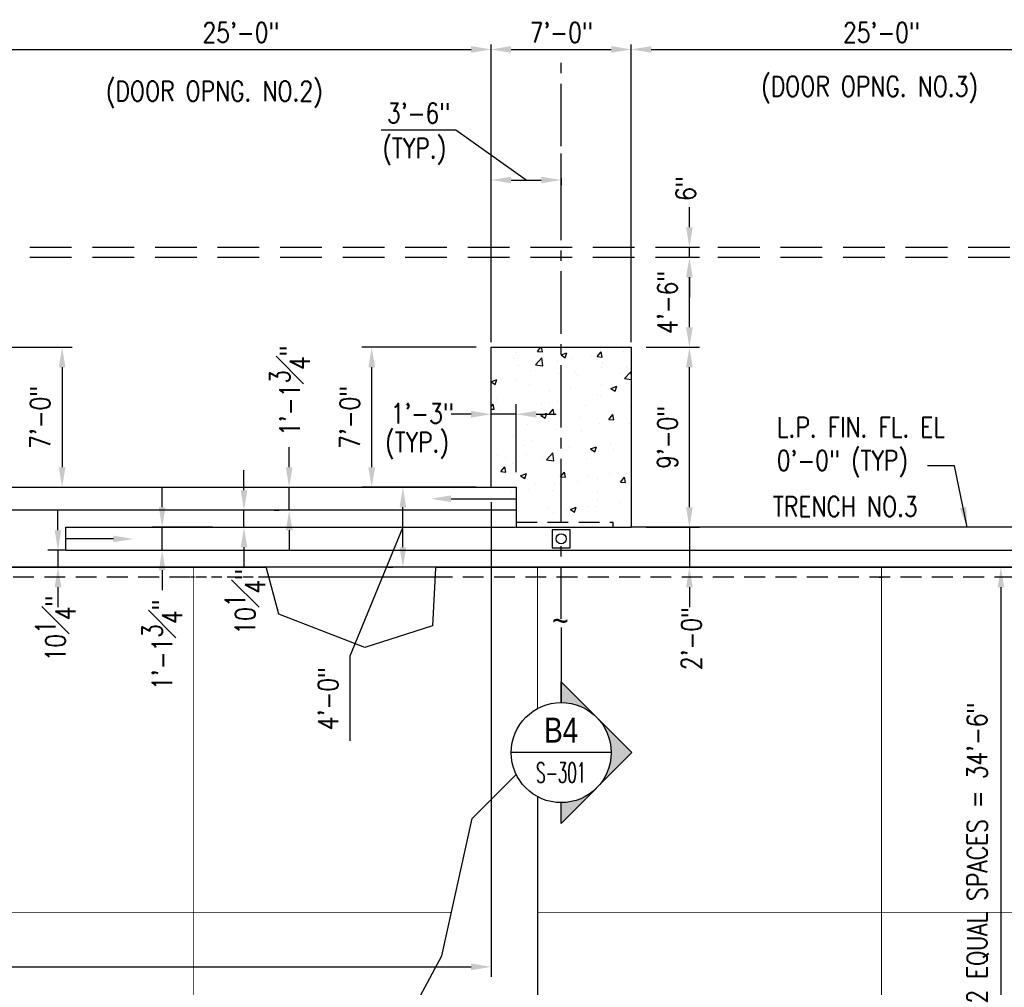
# Model space of a CAD drawing. Header units: inches. Extents: x -9715 to 32893, y -15613 to -1138.
# Tile 60 of 256: x 4413 to 5004, y -6526 to -5945. Entities that reach past the tile are written whole.
import ezdxf
from ezdxf.enums import TextEntityAlignment as Align

# ---------------------------------------------------------------- set-up
doc = ezdxf.new("R2010")
doc.units = ezdxf.units.IN
doc.header["$MEASUREMENT"] = 0
for name, pattern in [('CENTER2', [1.125, 0.75, -0.125, 0.125, -0.125]), ('DASHED', [0.75, 0.5, -0.25]), ('HIDDEN', [0.375, 0.25, -0.125]), ('PHANTOM', [2.5, 1.25, -0.25, 0.25, -0.25, 0.25, -0.25])]:
    doc.linetypes.add(name, pattern=pattern)
doc.layers.get('0').update_dxf_attribs({"color": 252})
doc.layers.get('DEFPOINTS').update_dxf_attribs({"color": 11})
for name, color, linetype in [('A-Anno-Symb', 2, 'Continuous'), ('S-ANNO-DIMS', 2, 'Continuous'), ('S-ANNO-SYMB', 2, 'Continuous'), ('S-ANNO-TEXT', 2, 'Continuous'), ('S-FNDN-FTNG', 138, 'Continuous'), ('S1', 2, 'Continuous'), ('S6', 1, 'Continuous')]:
    doc.layers.add(name, color=color, linetype=linetype)
doc.styles.add('125', font='romans.shx', dxfattribs={"width": 0.8, "height": 2})
doc.styles.add('DIM', font='ROMANS.shx', dxfattribs={"width": 0.8})
doc.styles.add('ROMANS', font='ROMANS.shx', dxfattribs={"width": 0.8})
doc.styles.get("Standard").update_dxf_attribs({"font": 'romans.shx', "width": 0.8})
doc.styles.add('SX-FRAC', font='SX-FRAC.shx', dxfattribs={"width": 0.9, "height": 14})
doc.styles.add('TITTEXTL', font='swiss.ttf', dxfattribs={"width": 0.8})
doc.dimstyles.new('DIM-96', dxfattribs={"dimscale": 0, "dimtxt": 12, "dimasz": 12, "dimexe": 6, "dimexo": 6, "dimgap": 6, "dimtad": 1, "dimdec": 1, "dimzin": 3, "dimdsep": 46, "dimlunit": 4, "dimtxsty": 'DIM', "dimcen": 0, "dimdle": 0.0625, "dimclrd": 256, "dimclre": 256, "dimclrt": 2, "dimazin": 0, "dimtfac": 1, "dimtdec": 1, "dimtmove": 1, "dimatfit": 0, "dimfxl": 0.0625, "dimfrac": 2, "dimtolj": 1, "dimtzin": 0, "dimarcsym": 0})
doc.dimstyles.get("Standard").update_dxf_attribs({"dimtxt": 0.18, "dimasz": 0.18, "dimexe": 0.18, "dimexo": 0.0625, "dimgap": 0.09, "dimtad": 0, "dimtih": 1, "dimtoh": 1, "dimdec": 4, "dimzin": 0, "dimdsep": 46, "dimtxsty": 'Standard', "dimcen": 0.09, "dimadec": 0, "dimazin": 0, "dimtfac": 1, "dimtdec": 4, "dimtofl": 0, "dimtmove": 0, "dimatfit": 3, "dimfxl": 1, "dimtolj": 1, "dimtzin": 0, "dimarcsym": 0})

# ---------------------------------------------------------------- blocks, each defined once
blk = doc.blocks.new('*X597')
at = {"color": 0}
for p, q in [((1148.9, 1231.58), (1151.32, 1234.45)), ((1149.37, 1236.47), (1151.24, 1237.19)), ((1149.37, 1236.47), (1151.85, 1234.79)), ((1151.89, 1231.32), (1151.32, 1234.45)), ((1151.85, 1234.79), (1152.66, 1237.19)), ((1167.3, 1235.44), (1167.3, 1235.44)), ((1186.33, 1235.52), (1186.33, 1235.52)), ((1523.98, 1234.11), (1523.98, 1234.11)), ((1536.46, 1234.68), (1538.57, 1237.19)), ((1536.46, 1234.68), (1539.45, 1234.41)), ((1539.45, 1234.41), (1538.94, 1237.19)), ((1550.66, 1232.57), (1554.16, 1233.92)), ((1553.15, 1230.89), (1554.16, 1233.92)), ((1572.32, 1231.54), (1574.73, 1234.41)), ((1575.31, 1231.27), (1574.73, 1234.41)), ((1588.09, 1234.44), (1588.09, 1234.44)), ((1141.33, 1231.69), (1141.33, 1231.69)), ((1148.9, 1231.58), (1151.89, 1231.32)), ((1154.88, 1231.38), (1154.88, 1231.38)), ((1167.4, 1233.02), (1167.4, 1233.02)), ((1168.33, 1227.65), (1172.22, 1231.71)), ((1172.78, 1226.96), (1172.22, 1231.71)), ((1184.77, 1228.44), (1187.18, 1231.31)), ((1184.77, 1228.44), (1187.76, 1228.18)), ((1187.76, 1228.18), (1187.18, 1231.31)), ((1521.91, 1230.15), (1521.91, 1230.15)), ((1535.23, 1226.7), (1539.13, 1230.76)), ((1539.68, 1226.01), (1539.13, 1230.76)), ((1548.6, 1229.02), (1548.6, 1229.02)), ((1550.66, 1232.57), (1553.15, 1230.9)), ((1556.64, 1230.3), (1556.64, 1230.3)), ((1569.15, 1231.95), (1569.15, 1231.95)), ((1572.32, 1231.54), (1575.31, 1231.28)), ((1575.29, 1227.89), (1575.29, 1227.89)), ((1168.33, 1227.65), (1172.77, 1226.96)), ((1192.36, 1222.31), (1192.36, 1222.31)), ((1525.06, 1226.14), (1525.06, 1226.14)), ((1532.45, 1223.43), (1532.45, 1223.43)), ((1535.23, 1226.7), (1539.68, 1226.01)), ((1559.15, 1222.3), (1559.15, 1222.3)), ((1575.02, 1224.73), (1575.02, 1224.73)), ((1588.59, 1218.42), (1592.49, 1222.48)), ((1589.82, 1225.01), (1589.82, 1225.01)), ((1592.69, 1220.73), (1592.49, 1222.48)), ((1138.29, 1220.52), (1138.29, 1220.52)), ((1164.98, 1219.39), (1164.98, 1219.39)), ((1166.69, 1218.79), (1166.69, 1218.79)), ((1179.21, 1216.34), (1182.71, 1217.68)), ((1179.21, 1216.34), (1181.7, 1214.66)), ((1181.7, 1214.66), (1182.71, 1217.68)), ((1181.74, 1218.25), (1181.74, 1218.25)), ((1191.67, 1218.27), (1191.67, 1218.27)), ((1204.76, 1219.95), (1204.76, 1219.95)), ((1508.69, 1216.46), (1512.15, 1217.79)), ((1508.69, 1216.42), (1511.14, 1214.77)), ((1511.14, 1214.77), (1512.15, 1217.79)), ((1523.38, 1217.46), (1523.38, 1217.46)), ((1549.35, 1221.21), (1549.35, 1221.21)), ((1560.66, 1220), (1560.66, 1220)), ((1585.84, 1221.18), (1585.84, 1221.18)), ((1588.59, 1218.42), (1592.69, 1217.79)), ((1140.72, 1215.05), (1140.72, 1215.05)), ((1141.72, 1211.66), (1141.72, 1211.66)), ((1152.58, 1213.24), (1152.58, 1213.24)), ((1154.24, 1213.3), (1154.24, 1213.3)), ((1173.18, 1215.8), (1173.18, 1215.8)), ((1531.5, 1215), (1531.5, 1215)), ((1543.48, 1210.58), (1543.48, 1210.58)), ((1556, 1212.23), (1556, 1212.23)), ((1574.94, 1214.72), (1574.94, 1214.72)), ((1580.51, 1212.44), (1584.01, 1213.79)), ((1580.51, 1212.44), (1582.99, 1210.76)), ((1582.99, 1210.76), (1584.01, 1213.79)), ((1191.75, 1205.67), (1191.75, 1205.67)), ((1193.72, 1207.27), (1193.72, 1207.27)), ((1511.9, 1206.42), (1511.9, 1206.42)), ((1511.96, 1204.73), (1511.96, 1204.73)), ((1548.74, 1204.57), (1548.74, 1204.57)), ((1572.64, 1209.02), (1572.64, 1209.02)), ((1574.41, 1208.09), (1574.41, 1208.09)), ((1137.2, 1200.21), (1140.7, 1201.56)), ((1137.2, 1200.21), (1139.69, 1198.53)), ((1139.69, 1198.53), (1140.7, 1201.55)), ((1140.11, 1198.4), (1140.11, 1198.4)), ((1164.56, 1202.26), (1164.56, 1202.26)), ((1166.08, 1202.15), (1166.08, 1202.15)), ((1191.6, 1200.23), (1191.6, 1200.23)), ((1204.12, 1201.88), (1204.12, 1201.88)), ((1508.69, 1201.58), (1509.95, 1203.08)), ((1508.69, 1200.1), (1510.52, 1199.94)), ((1510.52, 1199.94), (1509.95, 1203.07)), ((1514.33, 1199.01), (1514.33, 1199.01)), ((1522.77, 1200.82), (1522.77, 1200.82)), ((1538.66, 1203.61), (1538.66, 1203.61)), ((1543.4, 1197.07), (1545.81, 1199.94)), ((1543.49, 1204.02), (1543.49, 1204.02)), ((1546.39, 1196.8), (1545.81, 1199.94)), ((1565.35, 1202.48), (1565.35, 1202.48)), ((1592.04, 1201.35), (1592.04, 1201.35)), ((1128.55, 1194.97), (1128.55, 1194.97)), ((1135.4, 1197.26), (1135.4, 1197.26)), ((1141.09, 1193.58), (1141.09, 1193.58)), ((1155.24, 1193.84), (1155.24, 1193.84)), ((1155.84, 1193.97), (1158.25, 1196.84)), ((1155.84, 1193.97), (1158.83, 1193.71)), ((1158.83, 1193.71), (1158.25, 1196.84)), ((1160.02, 1196.08), (1160.02, 1196.08)), ((1181.93, 1192.72), (1181.93, 1192.72)), ((1191.71, 1190.83), (1194.12, 1193.7)), ((1194.7, 1190.57), (1194.12, 1193.7)), ((1538.49, 1196.32), (1542, 1197.66)), ((1538.49, 1196.32), (1540.98, 1194.64)), ((1540.98, 1194.64), (1542, 1197.66)), ((1542.85, 1192.51), (1542.85, 1192.51)), ((1543.4, 1197.07), (1546.39, 1196.8)), ((1561.78, 1195), (1561.78, 1195)), ((1579.26, 1193.93), (1581.67, 1196.8)), ((1579.26, 1193.93), (1582.25, 1193.67)), ((1582.25, 1193.67), (1581.67, 1196.8)), ((1128.57, 1191.94), (1128.57, 1191.94)), ((1139.09, 1188.26), (1139.09, 1188.26)), ((1165.79, 1187.13), (1165.79, 1187.13)), ((1191.14, 1189.03), (1191.14, 1189.03)), ((1191.71, 1190.83), (1194.69, 1190.57)), ((1208.63, 1191.59), (1208.63, 1191.59)), ((1530.33, 1190.86), (1530.33, 1190.86)), ((1548.13, 1187.92), (1548.13, 1187.92)), ((1562.58, 1186.52), (1562.58, 1186.52)), ((1573.8, 1191.44), (1573.8, 1191.44)), ((1591.74, 1191.53), (1591.74, 1191.53)), ((1124.69, 1182.17), (1125.49, 1183)), ((1126.04, 1178.25), (1125.49, 1183)), ((1139.5, 1181.76), (1139.5, 1181.76)), ((1165.47, 1185.5), (1165.47, 1185.5)), ((1167.05, 1180.08), (1170.55, 1181.42)), ((1169.53, 1178.4), (1170.55, 1181.42)), ((1183.66, 1184.77), (1183.66, 1184.77)), ((1190.97, 1182.16), (1190.97, 1182.16)), ((1192.48, 1186), (1192.48, 1186)), ((1522.16, 1184.17), (1522.16, 1184.17)), ((1533.42, 1181.52), (1533.42, 1181.52)), ((1124.69, 1178.46), (1126.04, 1178.25)), ((1146.87, 1176.36), (1146.87, 1176.36)), ((1154.5, 1179.76), (1154.5, 1179.76)), ((1167.05, 1180.08), (1169.53, 1178.4)), ((1174.96, 1170.67), (1178.85, 1174.73)), ((1178.45, 1180.51), (1178.45, 1180.51)), ((1179.4, 1169.98), (1178.85, 1174.72)), ((1528.92, 1178.06), (1528.92, 1178.06)), ((1548.63, 1175.28), (1548.63, 1175.28)), ((1555.61, 1176.93), (1555.61, 1176.93)), ((1568.34, 1176.18), (1571.84, 1177.53)), ((1568.34, 1176.18), (1570.83, 1174.51)), ((1570.83, 1174.51), (1571.84, 1177.53)), ((1573.19, 1174.8), (1573.19, 1174.8)), ((1580.21, 1179.44), (1580.21, 1179.44)), ((1582.3, 1175.8), (1582.3, 1175.8)), ((1164.86, 1168.86), (1164.86, 1168.86)), ((1174.96, 1170.67), (1179.4, 1169.98)), ((1190.54, 1172.38), (1190.54, 1172.38)), ((1512.77, 1172.47), (1512.77, 1172.47)), ((1517.18, 1171.14), (1517.18, 1171.14)), ((1529.69, 1172.79), (1529.69, 1172.79)), ((1539.46, 1171.34), (1539.46, 1171.34)), ((1541.86, 1169.72), (1545.76, 1173.78)), ((1541.86, 1169.72), (1546.31, 1169.03)), ((1546.31, 1169.03), (1545.76, 1173.77)), ((1547.52, 1171.28), (1547.52, 1171.28)), ((1566.15, 1170.21), (1566.15, 1170.21)), ((1138.89, 1165.11), (1138.89, 1165.11)), ((1145.3, 1168.43), (1145.3, 1168.43)), ((1171.99, 1167.3), (1171.99, 1167.3)), ((1196.75, 1164.93), (1196.75, 1164.93)), ((1198.68, 1166.17), (1198.68, 1166.17)), ((1514.47, 1162.59), (1516.88, 1165.47)), ((1517.46, 1162.33), (1516.88, 1165.46)), ((1521.55, 1167.53), (1521.55, 1167.53)), ((1162.78, 1156.36), (1165.19, 1159.23)), ((1165.77, 1156.1), (1165.19, 1159.23)), ((1165.3, 1160.79), (1165.3, 1160.79)), ((1177.81, 1162.44), (1177.81, 1162.44)), ((1196.89, 1159.95), (1200.39, 1161.29)), ((1196.89, 1159.95), (1199.38, 1158.27)), ((1199.38, 1158.27), (1200.39, 1161.29)), ((1514.47, 1162.59), (1517.46, 1162.33)), ((1526.33, 1160.06), (1529.83, 1161.4)), ((1526.33, 1160.06), (1528.82, 1158.38)), ((1528.82, 1158.38), (1529.83, 1161.4)), ((1550.34, 1159.46), (1552.75, 1162.33)), ((1550.34, 1159.46), (1553.32, 1159.19)), ((1553.33, 1159.19), (1552.75, 1162.33)), ((1567.05, 1159.72), (1567.05, 1159.72)), ((1572.59, 1158.15), (1572.59, 1158.15)), ((1579.57, 1161.37), (1579.57, 1161.37)), ((1586.2, 1156.32), (1588.61, 1159.19)), ((1589.19, 1156.06), (1588.61, 1159.19)), ((1589.68, 1161.69), (1589.68, 1161.69)), ((1162.78, 1156.36), (1165.77, 1156.1)), ((1181.59, 1154.93), (1181.59, 1154.93)), ((1189.93, 1155.74), (1189.93, 1155.74)), ((1198.64, 1153.22), (1201.05, 1156.1)), ((1198.64, 1153.22), (1199.05, 1153.19)), ((1201.59, 1153.19), (1201.05, 1156.09)), ((1531.36, 1151.68), (1531.36, 1151.68)), ((1535.48, 1155.56), (1535.48, 1155.56)), ((1545.66, 1151.51), (1545.66, 1151.51)), ((1546.91, 1154.63), (1546.91, 1154.63)), ((1560.52, 1156.69), (1560.52, 1156.69)), ((1586.2, 1156.32), (1589.19, 1156.06)), ((1520.94, 1150.88), (1520.94, 1150.88)), ((1572.35, 1150.38), (1572.35, 1150.38)), ((1572.5, 1145.71), (1572.5, 1145.71)), ((1543.34, 1140.7), (1543.34, 1140.7)), ((1553.9, 1140), (1553.9, 1140)), ((1556.17, 1139.93), (1559.67, 1141.27)), ((1556.17, 1139.93), (1558.66, 1138.25)), ((1558.66, 1138.25), (1559.68, 1141.27)), ((1566.42, 1141.65), (1566.42, 1141.65)), ((1571.98, 1141.51), (1571.98, 1141.51)), ((1585.35, 1144.14), (1585.35, 1144.14)), ((1522.32, 1135.84), (1522.32, 1135.84)), ((1546.31, 1137.99), (1546.31, 1137.99))]:
    blk.add_line(p, q, dxfattribs=at)
blk = doc.blocks.new('*D615')
at = {"layer": 'DEFPOINTS', "color": 0}
for p in [(4968.24, -6273.92), (5001.52, -6687.92), (5001.52, -6687.92)]:
    blk.add_point(p, dxfattribs=at)
at = {"layer": 'S-ANNO-DIMS', "color": 2}
for p, q in [((4977.24, -6273.92), (5007.52, -6273.92)), ((5001.52, -6285.92), (5001.52, -6675.92)), ((4992.52, -6687.92), (4995.52, -6687.92))]:
    blk.add_line(p, q, dxfattribs=at)
for points in [[(4999.52, -6285.92), (5003.52, -6285.92), (5001.52, -6273.92)], [(4999.52, -6675.92), (5003.52, -6675.92), (5001.52, -6687.92)]]:
    blk.add_solid(points, dxfattribs=at)
at = {"layer": 'S-ANNO-DIMS', "color": 2, "insert": (4987.8, -6445.32), "char_height": 12, "attachment_point": 5, "rotation": 90, "style": 'DIM'}
blk.add_mtext('\\A1;2 EQUAL SPACES = 34\'-6"', dxfattribs=at)
blk = doc.blocks.new('NAVFAC_Anno_Arrow_A1')
at = {"linetype": 'ByBlock', "lineweight": -2}
h = blk.add_hatch(color=0, dxfattribs=at)
h.paths.add_polyline_path([(-1.768, 1.768), (-3.536, 0), (-2.5, 0, -0.198912)])
h.paths.add_polyline_path([(0, 3.536), (-1.768, 1.768, -0.414214), (1.768, 1.768)])
h.paths.add_polyline_path([(2.373, 1.162), (2.245, 1.1, -0.114349), (2.5, 0), (3.536, 0)])
h.paths.add_polyline_path([(1.768, 1.768, -0.082683), (2.245, 1.1), (2.373, 1.162)])
at = {"color": 0, "linetype": 'ByBlock', "lineweight": -2}
blk.add_lwpolyline([(-2.5, 0), (-3.536, 0), (0, 3.536), (3.536, 0), (2.5, 0)], dxfattribs=at)
blk = doc.blocks.new('Anno_Section_A2')
at = {"color": 0, "linetype": 'ByBlock', "lineweight": -2}
blk.add_line((2.5, 0), (-2.5, 0), dxfattribs=at)
blk.add_circle((0, 0), 2.5, dxfattribs=at)
at = {"color": 0, "linetype": 'ByBlock', "lineweight": -2, "style": 'ROMANS', "width": 0.8}
blk.add_attdef('NUMBER', text='', height=1, dxfattribs=at).set_placement((0, 0.5), align=Align.CENTER)
blk.add_attdef('SHEET', text='', height=0.75, dxfattribs=at).set_placement((0, -0.5), align=Align.TOP_CENTER)
blk = doc.blocks.new('*D626')
at = {"layer": 'DEFPOINTS', "color": 0}
for p in [(5079.93, -5963.3), (5079.93, -6004.27), (4779.93, -6141.92)]:
    blk.add_point(p, dxfattribs=at)
at = {"layer": 'S-ANNO-DIMS', "color": 2}
for p, q in [((4779.93, -6138.92), (4779.93, -5960.3)), ((5079.93, -6001.27), (5079.93, -5960.3)), ((4791.93, -5963.3), (5067.93, -5963.3))]:
    blk.add_line(p, q, dxfattribs=at)
for points in [[(4791.93, -5961.3), (4791.93, -5965.3), (4779.93, -5963.3)], [(5067.93, -5961.3), (5067.93, -5965.3), (5079.93, -5963.3)]]:
    blk.add_solid(points, dxfattribs=at)
at = {"layer": 'S-ANNO-DIMS', "color": 2, "insert": (4929.93, -5953.16), "char_height": 12, "attachment_point": 5, "style": 'DIM'}
blk.add_mtext('\\A1;25\'-0"', dxfattribs=at)
blk = doc.blocks.new('*D627')
at = {"layer": 'DEFPOINTS', "color": 0}
for p in [(4695.93, -5963.3), (4695.93, -6097.7), (4395.93, -6141.92)]:
    blk.add_point(p, dxfattribs=at)
at = {"layer": 'S-ANNO-DIMS', "color": 2}
for p, q in [((4395.93, -6138.92), (4395.93, -5960.3)), ((4695.93, -6094.7), (4695.93, -5960.3)), ((4407.93, -5963.3), (4683.93, -5963.3))]:
    blk.add_line(p, q, dxfattribs=at)
for points in [[(4407.93, -5961.3), (4407.93, -5965.3), (4395.93, -5963.3)], [(4683.93, -5961.3), (4683.93, -5965.3), (4695.93, -5963.3)]]:
    blk.add_solid(points, dxfattribs=at)
at = {"layer": 'S-ANNO-DIMS', "color": 2, "insert": (4545.93, -5953.16), "char_height": 12, "attachment_point": 5, "style": 'DIM'}
blk.add_mtext('\\A1;25\'-0"', dxfattribs=at)
blk = doc.blocks.new('*D631')
at = {"layer": 'DEFPOINTS', "color": 0}
for p in [(4779.93, -5963.3), (4695.93, -5990.72), (4779.93, -6141.92)]:
    blk.add_point(p, dxfattribs=at)
at = {"layer": 'S-ANNO-DIMS', "color": 2}
for p, q in [((4695.93, -5987.72), (4695.93, -5960.3)), ((4779.93, -6138.92), (4779.93, -5960.3)), ((4707.93, -5963.3), (4767.93, -5963.3))]:
    blk.add_line(p, q, dxfattribs=at)
for points in [[(4707.93, -5961.3), (4707.93, -5965.3), (4695.93, -5963.3)], [(4767.93, -5961.3), (4767.93, -5965.3), (4779.93, -5963.3)]]:
    blk.add_solid(points, dxfattribs=at)
at = {"layer": 'S-ANNO-DIMS', "color": 2, "insert": (4737.93, -5953.16), "char_height": 12, "attachment_point": 5, "style": 'DIM'}
blk.add_mtext('\\A1;7\'-0"', dxfattribs=at)
blk = doc.blocks.new('*D633')
at = {"layer": 'DEFPOINTS', "color": 0}
for p in [(4737.93, -6037.64), (4737.93, -6041.62), (4695.93, -6141.92)]:
    blk.add_point(p, dxfattribs=at)
at = {"layer": 'S-ANNO-DIMS', "color": 2}
for p, q in [((4674.84, -6011.63), (4629.98, -6011.63)), ((4716.93, -6041.62), (4674.84, -6011.63)), ((4695.93, -6138.92), (4695.93, -6038.62)), ((4707.93, -6041.62), (4725.93, -6041.62)), ((4737.93, -6040.64), (4737.93, -6044.62))]:
    blk.add_line(p, q, dxfattribs=at)
for points in [[(4707.93, -6039.62), (4707.93, -6043.62), (4695.93, -6041.62)], [(4725.93, -6039.62), (4725.93, -6043.62), (4737.93, -6041.62)]]:
    blk.add_solid(points, dxfattribs=at)
at = {"layer": 'S-ANNO-DIMS', "color": 2, "insert": (4652.41, -6001.48), "char_height": 12, "attachment_point": 5, "style": 'DIM'}
blk.add_mtext('\\A1;3\'-6"', dxfattribs=at)
blk = doc.blocks.new('*D662')
at = {"layer": 'DEFPOINTS', "color": 0}
for p in [(4695.93, -6225.92), (4056.93, -6239.67), (4695.93, -6513.59)]:
    blk.add_point(p, dxfattribs=at)
at = {"layer": 'S-ANNO-DIMS', "color": 2}
for p, q in [((4695.93, -6234.92), (4695.93, -6519.59)), ((4056.93, -6248.67), (4056.93, -6519.59)), ((4068.93, -6513.59), (4683.93, -6513.59))]:
    blk.add_line(p, q, dxfattribs=at)
for points in [[(4068.93, -6511.59), (4068.93, -6515.59), (4056.93, -6513.59)], [(4683.93, -6511.59), (4683.93, -6515.59), (4695.93, -6513.59)]]:
    blk.add_solid(points, dxfattribs=at)
at = {"layer": 'S-ANNO-DIMS', "color": 2, "insert": (4376.43, -6500.44), "char_height": 12, "attachment_point": 5, "style": 'DIM'}
blk.add_mtext('\\A1;53\'-3"', dxfattribs=at)
blk = doc.blocks.new('*D663')
at = {"layer": 'DEFPOINTS', "color": 0}
for p in [(4643.02, -6225.92), (4643.02, -6225.92), (4643.02, -6273.92)]:
    blk.add_point(p, dxfattribs=at)
at = {"layer": 'S-ANNO-DIMS', "color": 2}
for p, q in [((4634.02, -6225.92), (4637.02, -6225.92)), ((4643.02, -6261.92), (4643.02, -6237.92)), ((4643.02, -6249.92), (4611.3, -6327.2)), ((4634.02, -6273.92), (4637.02, -6273.92)), ((4611.3, -6327.2), (4611.3, -6378.06))]:
    blk.add_line(p, q, dxfattribs=at)
for points in [[(4641.02, -6237.92), (4645.02, -6237.92), (4643.02, -6225.92)], [(4641.02, -6261.92), (4645.02, -6261.92), (4643.02, -6273.92)]]:
    blk.add_solid(points, dxfattribs=at)
at = {"layer": 'S-ANNO-DIMS', "color": 2, "insert": (4598.15, -6352.63), "char_height": 12, "attachment_point": 5, "rotation": 90, "style": 'DIM'}
blk.add_mtext('\\A1;4\'-0"', dxfattribs=at)
blk = doc.blocks.new('*D664')
at = {"layer": 'DEFPOINTS', "color": 0}
for p in [(4574.84, -6225.92), (4574.84, -6225.92), (4574.84, -6239.67)]:
    blk.add_point(p, dxfattribs=at)
at = {"layer": 'S-ANNO-DIMS', "color": 2}
for p, q in [((4574.84, -6213.92), (4574.84, -6201.92)), ((4565.84, -6225.92), (4568.84, -6225.92)), ((4574.84, -6239.67), (4574.84, -6225.92)), ((4565.84, -6239.67), (4568.84, -6239.67)), ((4574.84, -6251.67), (4574.84, -6263.67))]:
    blk.add_line(p, q, dxfattribs=at)
for points in [[(4572.84, -6213.92), (4576.84, -6213.92), (4574.84, -6225.92)], [(4572.84, -6251.67), (4576.84, -6251.67), (4574.84, -6239.67)]]:
    blk.add_solid(points, dxfattribs=at)
at = {"layer": 'S-ANNO-DIMS', "color": 2, "insert": (4575.18, -6167.91), "char_height": 12, "attachment_point": 5, "rotation": 90, "style": 'DIM'}
blk.add_mtext('\\A1;1\'-1{\\H1.000000x;\\S3#4;}"', dxfattribs=at)
blk = doc.blocks.new('*D636')
at = {"layer": 'DEFPOINTS', "color": 0}
for p in [(4547.75, -6239.67), (4560.42, -6239.67), (4547.75, -6249.92)]:
    blk.add_point(p, dxfattribs=at)
at = {"layer": 'S-ANNO-DIMS', "color": 2}
for p, q in [((4547.75, -6227.67), (4547.75, -6215.67)), ((4551.42, -6239.67), (4541.75, -6239.67)), ((4547.75, -6249.92), (4547.75, -6239.67)), ((4538.75, -6249.92), (4541.75, -6249.92)), ((4547.75, -6261.92), (4547.75, -6273.92))]:
    blk.add_line(p, q, dxfattribs=at)
for points in [[(4545.75, -6227.67), (4549.75, -6227.67), (4547.75, -6239.67)], [(4545.75, -6261.92), (4549.75, -6261.92), (4547.75, -6249.92)]]:
    blk.add_solid(points, dxfattribs=at)
at = {"layer": 'S-ANNO-DIMS', "color": 2, "insert": (4548.55, -6294.59), "char_height": 12, "attachment_point": 5, "rotation": 90, "style": 'DIM'}
blk.add_mtext('\\A1;10{\\H1.000000x;\\S1#4;}"', dxfattribs=at)
blk = doc.blocks.new('*D637')
at = {"layer": 'DEFPOINTS', "color": 0}
for p in [(4498.7, -6249.92), (4537.87, -6249.92), (4498.7, -6263.67)]:
    blk.add_point(p, dxfattribs=at)
at = {"layer": 'S-ANNO-DIMS', "color": 2}
for p, q in [((4498.7, -6237.92), (4498.7, -6225.92)), ((4528.87, -6249.92), (4492.7, -6249.92)), ((4498.7, -6263.67), (4498.7, -6249.92)), ((4489.7, -6263.67), (4492.7, -6263.67)), ((4498.7, -6275.67), (4498.7, -6287.67))]:
    blk.add_line(p, q, dxfattribs=at)
for points in [[(4496.7, -6237.92), (4500.7, -6237.92), (4498.7, -6249.92)], [(4496.7, -6275.67), (4500.7, -6275.67), (4498.7, -6263.67)]]:
    blk.add_solid(points, dxfattribs=at)
at = {"layer": 'S-ANNO-DIMS', "color": 2, "insert": (4498.7, -6320.3), "char_height": 12, "attachment_point": 5, "rotation": 90, "style": 'DIM'}
blk.add_mtext('\\A1;1\'-1{\\H1.000000x;\\S3#4;}"', dxfattribs=at)
blk = doc.blocks.new('*D665')
at = {"layer": 'DEFPOINTS', "color": 0}
for p in [(4449.49, -6263.67), (4436.24, -6273.92), (4449.49, -6273.92)]:
    blk.add_point(p, dxfattribs=at)
at = {"layer": 'S-ANNO-DIMS', "color": 2}
for p, q in [((4436.24, -6251.67), (4436.24, -6239.67)), ((4440.49, -6263.67), (4430.24, -6263.67)), ((4436.24, -6263.67), (4436.24, -6273.92)), ((4440.49, -6273.92), (4430.24, -6273.92)), ((4436.24, -6285.92), (4436.24, -6297.92))]:
    blk.add_line(p, q, dxfattribs=at)
for points in [[(4434.24, -6251.67), (4438.24, -6251.67), (4436.24, -6263.67)], [(4434.24, -6285.92), (4438.24, -6285.92), (4436.24, -6273.92)]]:
    blk.add_solid(points, dxfattribs=at)
at = {"layer": 'S-ANNO-DIMS', "color": 2, "insert": (4434.76, -6310.61), "char_height": 12, "attachment_point": 5, "rotation": 90, "style": 'DIM'}
blk.add_mtext('\\A1;10{\\H1.000000x;\\S1#4;}"', dxfattribs=at)
blk = doc.blocks.new('*D666')
at = {"layer": 'DEFPOINTS', "color": 0}
for p in [(4624.33, -6141.92), (4695.93, -6141.92), (4695.93, -6225.92)]:
    blk.add_point(p, dxfattribs=at)
at = {"layer": 'S-ANNO-DIMS', "color": 2}
for p, q in [((4686.93, -6141.92), (4618.33, -6141.92)), ((4624.33, -6213.92), (4624.33, -6153.92)), ((4686.93, -6225.92), (4618.33, -6225.92))]:
    blk.add_line(p, q, dxfattribs=at)
for points in [[(4622.33, -6153.92), (4626.33, -6153.92), (4624.33, -6141.92)], [(4622.33, -6213.92), (4626.33, -6213.92), (4624.33, -6225.92)]]:
    blk.add_solid(points, dxfattribs=at)
at = {"layer": 'S-ANNO-DIMS', "color": 2, "insert": (4611.19, -6183.92), "char_height": 12, "attachment_point": 5, "rotation": 90, "style": 'DIM'}
blk.add_mtext('\\A1;7\'-0"', dxfattribs=at)
blk = doc.blocks.new('*D667')
at = {"layer": 'DEFPOINTS', "color": 0}
for p in [(4695.93, -6182.13), (4695.93, -6225.92), (4710.93, -6225.92)]:
    blk.add_point(p, dxfattribs=at)
at = {"layer": 'S-ANNO-DIMS', "color": 2}
for p, q in [((4695.93, -6216.92), (4695.93, -6176.13)), ((4710.93, -6216.92), (4710.93, -6176.13)), ((4683.93, -6182.13), (4671.93, -6182.13)), ((4710.93, -6182.13), (4695.93, -6182.13)), ((4722.93, -6182.13), (4734.93, -6182.13))]:
    blk.add_line(p, q, dxfattribs=at)
for points in [[(4683.93, -6180.13), (4683.93, -6184.13), (4695.93, -6182.13)], [(4722.93, -6180.13), (4722.93, -6184.13), (4710.93, -6182.13)]]:
    blk.add_solid(points, dxfattribs=at)
at = {"layer": 'S-ANNO-DIMS', "color": 2, "insert": (4654.58, -6181.71), "char_height": 12, "attachment_point": 5, "style": 'DIM'}
blk.add_mtext('\\A1;1\'-3"', dxfattribs=at)
blk = doc.blocks.new('*D638')
at = {"layer": 'DEFPOINTS', "color": 0}
for p in [(4779.93, -6249.92), (4814.78, -6273.92), (4814.78, -6273.92)]:
    blk.add_point(p, dxfattribs=at)
at = {"layer": 'S-ANNO-DIMS', "color": 2}
for p, q in [((4814.78, -6237.92), (4814.78, -6225.92)), ((4788.93, -6249.92), (4820.78, -6249.92)), ((4814.78, -6249.92), (4814.78, -6273.92)), ((4805.78, -6273.92), (4808.78, -6273.92)), ((4814.78, -6285.92), (4814.78, -6297.92))]:
    blk.add_line(p, q, dxfattribs=at)
for points in [[(4812.78, -6237.92), (4816.78, -6237.92), (4814.78, -6249.92)], [(4812.78, -6285.92), (4816.78, -6285.92), (4814.78, -6273.92)]]:
    blk.add_solid(points, dxfattribs=at)
at = {"layer": 'S-ANNO-DIMS', "color": 2, "insert": (4815.95, -6316.65), "char_height": 12, "attachment_point": 5, "rotation": 90, "style": 'DIM'}
blk.add_mtext('\\A1;2\'-0"', dxfattribs=at)
blk = doc.blocks.new('*D668')
at = {"layer": 'DEFPOINTS', "color": 0}
for p in [(4779.93, -6141.92), (4814.78, -6141.92), (4779.93, -6249.92)]:
    blk.add_point(p, dxfattribs=at)
at = {"layer": 'S-ANNO-DIMS', "color": 2}
for p, q in [((4788.93, -6141.92), (4820.78, -6141.92)), ((4814.78, -6237.92), (4814.78, -6153.92)), ((4788.93, -6249.92), (4820.78, -6249.92))]:
    blk.add_line(p, q, dxfattribs=at)
for points in [[(4812.78, -6153.92), (4816.78, -6153.92), (4814.78, -6141.92)], [(4812.78, -6237.92), (4816.78, -6237.92), (4814.78, -6249.92)]]:
    blk.add_solid(points, dxfattribs=at)
at = {"layer": 'S-ANNO-DIMS', "color": 2, "insert": (4801.64, -6195.92), "char_height": 12, "attachment_point": 5, "rotation": 90, "style": 'DIM'}
blk.add_mtext('\\A1;9\'-0"', dxfattribs=at)
blk = doc.blocks.new('*D639')
at = {"layer": 'DEFPOINTS', "color": 0}
for p in [(4814.78, -6087.92), (4816.44, -6087.92), (4779.99, -6141.92)]:
    blk.add_point(p, dxfattribs=at)
at = {"layer": 'S-ANNO-DIMS', "color": 2}
for p, q in [((4807.44, -6087.92), (4808.78, -6087.92)), ((4814.78, -6129.92), (4814.78, -6099.92)), ((4788.99, -6141.92), (4820.78, -6141.92))]:
    blk.add_line(p, q, dxfattribs=at)
for points in [[(4812.78, -6099.92), (4816.78, -6099.92), (4814.78, -6087.92)], [(4812.78, -6129.92), (4816.78, -6129.92), (4814.78, -6141.92)]]:
    blk.add_solid(points, dxfattribs=at)
at = {"layer": 'S-ANNO-DIMS', "color": 2, "insert": (4801.64, -6114.92), "char_height": 12, "attachment_point": 5, "rotation": 90, "style": 'DIM'}
blk.add_mtext('\\A1;4\'-6"', dxfattribs=at)
blk = doc.blocks.new('*D669')
at = {"layer": 'DEFPOINTS', "color": 0}
for p in [(4807.44, -6081.92), (4814.78, -6081.92), (4798.44, -6087.92)]:
    blk.add_point(p, dxfattribs=at)
at = {"layer": 'S-ANNO-DIMS', "color": 2}
for p, q in [((4814.78, -6069.92), (4814.78, -6057.92)), ((4814.78, -6087.92), (4814.78, -6081.92)), ((4816.44, -6081.92), (4820.78, -6081.92)), ((4807.44, -6087.92), (4820.78, -6087.92)), ((4814.78, -6099.92), (4814.78, -6111.92))]:
    blk.add_line(p, q, dxfattribs=at)
for points in [[(4812.78, -6069.92), (4816.78, -6069.92), (4814.78, -6081.92)], [(4812.78, -6099.92), (4816.78, -6099.92), (4814.78, -6087.92)]]:
    blk.add_solid(points, dxfattribs=at)
at = {"layer": 'S-ANNO-DIMS', "color": 2, "insert": (4812.64, -6046.74), "char_height": 12, "attachment_point": 5, "rotation": 90, "style": 'DIM'}
blk.add_mtext('\\A1;6"', dxfattribs=at)
blk = doc.blocks.new('*D673')
at = {"layer": 'DEFPOINTS', "color": 0}
for p in [(4395.93, -6141.92), (4395.93, -6225.92), (4438.72, -6225.92)]:
    blk.add_point(p, dxfattribs=at)
at = {"layer": 'S-ANNO-DIMS', "color": 2}
for p, q in [((4404.93, -6141.92), (4444.72, -6141.92)), ((4438.72, -6153.92), (4438.72, -6213.92)), ((4404.93, -6225.92), (4444.72, -6225.92))]:
    blk.add_line(p, q, dxfattribs=at)
for points in [[(4436.72, -6153.92), (4440.72, -6153.92), (4438.72, -6141.92)], [(4436.72, -6213.92), (4440.72, -6213.92), (4438.72, -6225.92)]]:
    blk.add_solid(points, dxfattribs=at)
at = {"layer": 'S-ANNO-DIMS', "color": 2, "insert": (4425.58, -6183.92), "char_height": 12, "attachment_point": 5, "rotation": 90, "style": 'DIM'}
blk.add_mtext('\\A1;7\'-0"', dxfattribs=at)

msp = doc.modelspace()

# ---------------------------------------------------------------- linework, layer by layer
at = {"color": 3}
msp.add_line((4723.7619, -6411.51993), (4723.7619, -6480.91577), dxfattribs=at)
for points in [[(4581.65656, -6687.41577), (4593.13272, -6650.25384), (4601.41681, -6636.70698), (4620.99732, -6611.11849), (4639.41459, -6557.0762), (4666.38002, -6507.03044), (4684.58462, -6424.53249), (4710.92601, -6398.14696)], [(4723.7619, -6480.91577), (4723.7619, -6687.41577)]]:
    msp.add_lwpolyline(points, dxfattribs=at)
at = {"layer": 'A-Anno-Symb'}
msp.add_lwpolyline([(4737.92856, -6310.04978), (4737.92856, -6355.07554)], dxfattribs=at)
at = {"layer": 'S-ANNO-DIMS', "color": 1, "linetype": 'CENTER2', "ltscale": 50}
msp.add_line((4737.92856, -6246.36111), (4737.92856, -5968.91409), dxfattribs=at)
at = {"layer": 'S-ANNO-DIMS'}
msp.add_line((4737.92856, -6059.84602), (4737.92856, -6025.62338), dxfattribs=at)
at = {"layer": 'S-ANNO-DIMS', "color": 1}
msp.add_line((4695.92856, -6242.11507), (4695.92856, -6363.79357), dxfattribs=at)
at = {"layer": 'S-FNDN-FTNG'}
msp.add_line((4695.92856, -6198.29598), (4695.92856, -6198.29598), dxfattribs=at)
at = {"layer": 'S1', "color": 2, "linetype": 'DASHED', "ltscale": 50}
for p, q in [((4081.92856, -6081.91577), (5777.92856, -6081.91577)), ((4081.92856, -6087.91577), (5777.92856, -6087.91577))]:
    msp.add_line(p, q, dxfattribs=at)
at = {"layer": 'S1', "color": 3}
for p, q in [((4710.92856, -6239.66577), (4056.92856, -6239.66577)), ((4440.89912, -6263.66577), (4440.89912, -6249.91577))]:
    msp.add_line(p, q, dxfattribs=at)
at = {"layer": 'S1', "color": 5, "linetype": 'PHANTOM', "ltscale": 25}
msp.add_line((4737.92856, -6304.91577), (4737.92856, -6258.91577), dxfattribs=at)
at = {"layer": 'S1', "color": 4}
for p, q in [((5547.92856, -6273.91577), (4311.92856, -6273.91577)), ((4518.0492, -6279.91577), (4516.08666, -6279.91577)), ((4724.26515, -6279.91577), (4722.25865, -6279.91577)), ((4928.44285, -6279.91577), (4930.41429, -6279.91577))]:
    msp.add_line(p, q, dxfattribs=at)
at = {"layer": 'S1', "color": 3, "linetype": 'HIDDEN', "ltscale": 50}
for p, q in [((4515.59523, -6279.91577), (4362.38302, -6279.91577)), ((5553.92856, -6279.91577), (4662.26097, -6279.91577))]:
    msp.add_line(p, q, dxfattribs=at)
at = {"layer": 'S1', "color": 3, "linetype": 'HIDDEN', "ltscale": 25}
msp.add_line((4562.68502, -6279.91577), (4518.59523, -6279.91577), dxfattribs=at)
at = {"layer": 'S1', "color": 4, "linetype": 'Continuous'}
msp.add_line((4662.26097, -6279.91577), (4562.68502, -6279.91577), dxfattribs=at)
at = {"layer": 'S1', "color": 4}
for points in [[(4695.92856, -6141.91577), (4779.92856, -6141.91577)], [(4695.92856, -6225.91577), (4695.92856, -6141.91577)], [(4779.92856, -6141.91577), (4779.92856, -6249.91577)], [(4695.92856, -6225.91577), (4710.92856, -6225.91577), (4710.92856, -6249.91577)], [(4710.92856, -6249.91577), (4779.92856, -6249.91577)]]:
    msp.add_lwpolyline(points, dxfattribs=at)
at = {"layer": 'S1', "color": 3}
for points in [[(4395.92856, -6225.91577), (4695.92856, -6225.91577)], [(4671.92856, -6232.79077), (4710.92856, -6232.79077)], [(4440.89912, -6249.91577), (4710.49106, -6249.91577)], [(5079.49106, -6249.91577), (4779.49106, -6249.91577)], [(4469.49106, -6256.91577), (4440.89912, -6256.91577)], [(4440.89912, -6263.66577), (5094.89912, -6263.66577)], [(4662.55721, -6274.41577), (4660.68832, -6309.11403), (4620.26012, -6321.93427), (4568.64225, -6301.96415), (4561.19898, -6274.41577)]]:
    msp.add_lwpolyline(points, dxfattribs=at)
at = {"layer": 'S1', "color": 3, "const_width": 0.5}
for points in [[(5910.17856, -6612.49065), (5910.17856, -6250.16577), (5548.17856, -6250.16577), (5548.17856, -6274.16577), (4662.55721, -6274.16577)], [(4561.21529, -6274.16577), (4364.10828, -6274.16577)], [(4517.59523, -6274.41577), (4517.59523, -6687.41577)], [(4723.7619, -6274.41577), (4723.7619, -6358.63115)], [(4929.92856, -6274.41577), (4929.92856, -6687.41577)], [(3949.92856, -6480.91577), (4672.14267, -6480.91577)], [(4723.7619, -6480.91577), (5909.92856, -6480.91577)]]:
    msp.add_lwpolyline(points, dxfattribs=at)
at = {"layer": 'S1', "color": 2, "linetype": 'HIDDEN', "ltscale": 50}
msp.add_lwpolyline([(4710.92856, -6246.91577), (4768.92856, -6246.91577), (4768.92856, -6249.91577)], dxfattribs=at)
at = {"layer": 'S1', "color": 2}
msp.add_lwpolyline([(4732.52856, -6262.19077), (4743.32856, -6262.19077), (4743.32856, -6251.39077), (4732.52856, -6251.39077)], close=True, dxfattribs=at)
msp.add_circle((4737.92856, -6256.79077), 3, dxfattribs=at)
at = {"layer": 'S1', "color": 3}
for points in [[(4671.92856, -6234.79077), (4671.92856, -6230.79077), (4659.92856, -6232.79077)], [(4469.49106, -6254.91577), (4469.49106, -6258.91577), (4481.49106, -6256.91577)]]:
    msp.add_solid(points, dxfattribs=at)

# ---------------------------------------------------------------- block references
at = {"layer": 'A-Anno-Symb', "xscale": 12.00000006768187, "yscale": 12.00000006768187, "zscale": 12.0000000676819, "rotation": 270}
msp.add_blockref('NAVFAC_Anno_Arrow_A1', (4737.92856, -6385.07554), dxfattribs=at)
at = {"layer": 'S-ANNO-SYMB'}
ref = msp.add_blockref('Anno_Section_A2', (4737.92856, -6385.07554), dxfattribs=dict(at, xscale=12, yscale=12, zscale=11.99999999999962))
ref.add_attrib('NUMBER', 'B4', dxfattribs={"layer": '0', "color": 0, "linetype": 'ByBlock', "lineweight": -2, "height": 15, "style": 'TITTEXTL', "width": 0.796875}).set_placement((4737.92856, -6379.07554, 250), align=Align.CENTER)
ref.add_attrib('SHEET', 'S-301', dxfattribs={"layer": '0', "color": 0, "linetype": 'ByBlock', "lineweight": -2, "height": 12, "style": 'ROMANS', "width": 0.55}).set_placement((4737.92856, -6391.07554, 250), align=Align.TOP_CENTER)
at = {"layer": 'S6', "color": 1}
msp.add_blockref('*X597', (3187.23415, -7379.10259), dxfattribs=at)

# ---------------------------------------------------------------- texts
at = {"layer": 'S-ANNO-DIMS', "style": '125', "width": 0.8}
msp.add_text('(TYP.)', height=12, dxfattribs=at).set_placement((4630.68669, -6028.4263))
at = {"layer": 'S-ANNO-DIMS', "char_height": 12, "style": '125'}
for s, insert, width, attachment_point in [('(DOOR OPNG. NO.3)', (4922.81583, -5979.45095), 145.3714286, 2), ('(DOOR OPNG. NO.2)', (4529.96632, -5982.27851), 145.3714286, 2), ('(TYP.)', (4632.33763, -6192.86161), 38.8571429, 1)]:
    msp.add_mtext(s, dxfattribs=dict(at, insert=insert, width=width, attachment_point=attachment_point))
at = {"layer": 'S-ANNO-TEXT', "style": '125', "width": 0.8}
msp.add_text('TRENCH NO.3', height=12, dxfattribs=at).set_placement((4864.83875, -6243.45914))
at = {"layer": 'S-ANNO-TEXT', "insert": (4867.19158, -6183.79068), "char_height": 12, "width": 126.543643, "attachment_point": 1, "style": '125'}
msp.add_mtext('L.P. FIN. FL. EL 0\'-0" (TYP)', dxfattribs=at)
at = {"layer": 'S-FNDN-FTNG', "color": 2, "style": 'SX-FRAC', "width": 0.9}
msp.add_text('~', height=14, rotation=180, dxfattribs=at).set_placement((4742.33462, -6299.27997))

# ---------------------------------------------------------------- dimensions: what is measured, and where the dimension line sits
at = {"layer": 'S-ANNO-DIMS'}
for base, p1, p2, override, picture, middle in [((4695.92856, -5963.30372), (4395.92856, -6141.91577), (4695.92856, -6097.70334), {"dimtxt": 12, "dimasz": 12, "dimexe": 3, "dimexo": 3, "dimgap": 3, "dimtad": 1, "dimtih": 0, "dimtoh": 0, "dimlfac": -1, "dimzin": 3, "dimlunit": 4, "dimtxsty": 'DIM', "dimdle": 3, "dimclrd": 2, "dimclre": 2, "dimclrt": 2, "dimadec": 2, "dimtofl": 1, "dimtmove": 1, "dimfrac": 1, "dimlwd": 65535, "dimlwe": 65535}, '*D627', (4545.92856, -5953.16086)), ((4779.92856, -5963.30372), (4695.92856, -5990.72042), (4779.92856, -6141.91577), {"dimtxt": 12, "dimasz": 12, "dimexe": 3, "dimexo": 3, "dimgap": 3, "dimtad": 1, "dimtih": 0, "dimtoh": 0, "dimlfac": -1, "dimzin": 3, "dimlunit": 4, "dimtxsty": 'DIM', "dimdle": 3, "dimclrd": 2, "dimclre": 2, "dimclrt": 2, "dimadec": 2, "dimtofl": 1, "dimtmove": 1, "dimfrac": 1, "dimlwd": 65535, "dimlwe": 65535}, '*D631', (4737.92856, -5953.16086)), ((5079.92856, -5963.30372), (4779.92856, -6141.91577), (5079.92856, -6004.27096), {"dimtxt": 12, "dimasz": 12, "dimexe": 3, "dimexo": 3, "dimgap": 3, "dimtad": 1, "dimtih": 0, "dimtoh": 0, "dimlfac": -1, "dimzin": 3, "dimlunit": 4, "dimtxsty": 'DIM', "dimdle": 3, "dimclrd": 2, "dimclre": 2, "dimclrt": 2, "dimadec": 2, "dimtofl": 1, "dimtmove": 1, "dimfrac": 1, "dimlwd": 65535, "dimlwe": 65535}, '*D626', (4929.92856, -5953.16086)), ((4695.92856, -6513.58509), (4056.92856, -6239.66577), (4695.92856, -6225.91577), {"dimtxt": 12, "dimasz": 12, "dimexe": 6, "dimexo": 9, "dimgap": 6, "dimtad": 1, "dimtih": 0, "dimtoh": 0, "dimlfac": -1, "dimzin": 3, "dimlunit": 4, "dimtxsty": 'DIM', "dimdle": 6, "dimclrd": 2, "dimclre": 2, "dimclrt": 2, "dimadec": 2, "dimtofl": 1, "dimtmove": 2, "dimfrac": 1, "dimlwd": 65535, "dimlwe": 65535}, '*D662', (4376.42856, -6500.44223))]:
    dim = msp.add_linear_dim(base=base, p1=p1, p2=p2, dimstyle='Standard', override=override, dxfattribs=at)
    dim.commit()
    dim.dimension.update_dxf_attribs({"geometry": picture, "text_midpoint": middle})
for base, p1, p2, override, picture, middle in [((4737.92856, -6041.61704), (4695.92856, -6141.91577), (4737.92856, -6037.64324), {"dimtxt": 12, "dimasz": 12, "dimexe": 3, "dimexo": 3, "dimgap": 3, "dimtad": 1, "dimtih": 0, "dimtoh": 0, "dimlfac": -1, "dimzin": 3, "dimlunit": 4, "dimtxsty": 'DIM', "dimdle": 3, "dimclrd": 2, "dimclre": 2, "dimclrt": 2, "dimadec": 2, "dimtofl": 1, "dimtmove": 1, "dimfrac": 1, "dimlwd": 65535, "dimlwe": 65535}, '*D633', (4671.83682, -6011.62725)), ((4695.92856, -6182.12553), (4710.92856, -6225.91577), (4695.92856, -6225.91577), {"dimtxt": 12, "dimasz": 12, "dimexe": 6, "dimexo": 9, "dimgap": 6, "dimtad": 1, "dimtih": 0, "dimtoh": 0, "dimlfac": -1, "dimzin": 3, "dimlunit": 4, "dimtxsty": 'DIM', "dimdle": 6, "dimclrd": 2, "dimclre": 2, "dimclrt": 2, "dimadec": 2, "dimtofl": 1, "dimtmove": 2, "dimfrac": 1, "dimlwd": 65535, "dimlwe": 65535}, '*D667', (4654.57923, -6181.713))]:
    dim = msp.add_linear_dim(base=base, p1=p1, p2=p2, dimstyle='Standard', override=override, dxfattribs=at)
    dim.commit()
    dim.dimension.update_dxf_attribs({"geometry": picture, "text_midpoint": middle, "dimtype": 160})
for base, p1, p2, override, picture, middle in [((4814.7842, -6081.91577), (4798.44417, -6087.91577), (4807.44417, -6081.91577), {"dimtxt": 12, "dimasz": 12, "dimexe": 6, "dimexo": 9, "dimgap": 6, "dimtad": 1, "dimtih": 0, "dimtoh": 0, "dimlfac": -1, "dimzin": 3, "dimlunit": 4, "dimtxsty": 'DIM', "dimdle": 6, "dimclrd": 2, "dimclre": 2, "dimclrt": 2, "dimadec": 2, "dimtofl": 1, "dimtmove": 2, "dimfrac": 1, "dimlwd": 65535, "dimlwe": 65535}, '*D669', (4812.64256, -6046.73908)), ((4574.83566, -6225.91577), (4574.83566, -6239.66577), (4574.83566, -6225.91577), {"dimtxt": 12, "dimasz": 12, "dimexe": 6, "dimexo": 9, "dimgap": 6, "dimtad": 1, "dimtih": 0, "dimtoh": 0, "dimlfac": -1, "dimzin": 3, "dimlunit": 4, "dimtxsty": 'DIM', "dimdle": 6, "dimclrd": 2, "dimclre": 2, "dimclrt": 2, "dimadec": 2, "dimtofl": 1, "dimtmove": 2, "dimfrac": 1, "dimlwd": 65535, "dimlwe": 65535}, '*D664', (4575.18183, -6167.90897)), ((4547.74825, -6239.66577), (4547.74825, -6249.91577), (4560.41989, -6239.66577), {"dimtxt": 12, "dimasz": 12, "dimexe": 6, "dimexo": 9, "dimgap": 6, "dimtad": 1, "dimtih": 0, "dimtoh": 0, "dimlfac": -1, "dimzin": 3, "dimlunit": 4, "dimtxsty": 'DIM', "dimdle": 6, "dimclrd": 2, "dimclre": 2, "dimclrt": 2, "dimadec": 2, "dimtofl": 1, "dimtmove": 2, "dimfrac": 1, "dimlwd": 65535, "dimlwe": 65535}, '*D636', (4548.54692, -6294.58702)), ((4498.69713, -6249.91577), (4498.69713, -6263.66577), (4537.86517, -6249.91577), {"dimtxt": 12, "dimasz": 12, "dimexe": 6, "dimexo": 9, "dimgap": 6, "dimtad": 1, "dimtih": 0, "dimtoh": 0, "dimlfac": -1, "dimzin": 3, "dimlunit": 4, "dimtxsty": 'DIM', "dimdle": 6, "dimclrd": 2, "dimclre": 2, "dimclrt": 2, "dimadec": 2, "dimtofl": 1, "dimtmove": 2, "dimfrac": 1, "dimlwd": 65535, "dimlwe": 65535}, '*D637', (4498.69713, -6320.30029)), ((4643.01902, -6225.91577), (4643.01902, -6273.91577), (4643.01902, -6225.91577), {"dimtxt": 12, "dimasz": 12, "dimexe": 6, "dimexo": 9, "dimgap": 6, "dimtad": 1, "dimtih": 0, "dimtoh": 0, "dimlfac": -1, "dimzin": 3, "dimlunit": 4, "dimtxsty": 'DIM', "dimdle": 6, "dimclrd": 2, "dimclre": 2, "dimclrt": 2, "dimadec": 2, "dimtofl": 1, "dimtmove": 1, "dimfrac": 1, "dimlwd": 65535, "dimlwe": 65535}, '*D663', (4611.29501, -6333.20153)), ((4814.7842, -6273.91577), (4779.92856, -6249.91577), (4814.7842, -6273.91577), {"dimtxt": 12, "dimasz": 12, "dimexe": 6, "dimexo": 9, "dimgap": 6, "dimtad": 1, "dimtih": 0, "dimtoh": 0, "dimlfac": -1, "dimzin": 3, "dimlunit": 4, "dimtxsty": 'DIM', "dimdle": 6, "dimclrd": 2, "dimclre": 2, "dimclrt": 2, "dimadec": 2, "dimtofl": 1, "dimtmove": 2, "dimfrac": 1, "dimlwd": 65535, "dimlwe": 65535}, '*D638', (4815.95447, -6316.64847)), ((4436.23551, -6273.91577), (4449.49106, -6263.66577), (4449.49106, -6273.91577), {"dimtxt": 12, "dimasz": 12, "dimexe": 6, "dimexo": 9, "dimgap": 6, "dimtad": 1, "dimtih": 0, "dimtoh": 0, "dimlfac": -1, "dimzin": 3, "dimlunit": 4, "dimtxsty": 'DIM', "dimdle": 6, "dimclrd": 2, "dimclre": 2, "dimclrt": 2, "dimadec": 2, "dimtofl": 1, "dimtmove": 2, "dimfrac": 1, "dimlwd": 65535, "dimlwe": 65535}, '*D665', (4434.76321, -6310.61468))]:
    dim = msp.add_linear_dim(base=base, p1=p1, p2=p2, angle=90, dimstyle='Standard', override=override, dxfattribs=at)
    dim.commit()
    dim.dimension.update_dxf_attribs({"geometry": picture, "text_midpoint": middle, "dimtype": 160})
for base, p1, p2, picture, middle in [((4814.7842, -6087.91577), (4779.99106, -6141.91577), (4816.44417, -6087.91577), '*D639', (4801.64135, -6114.91577)), ((4438.72076, -6225.91577), (4395.92856, -6141.91577), (4395.92856, -6225.91577), '*D673', (4425.5779, -6183.91577)), ((4624.33335, -6141.91577), (4695.92856, -6225.91577), (4695.92856, -6141.91577), '*D666', (4611.19049, -6183.91577)), ((4814.7842, -6141.91577), (4779.92856, -6249.91577), (4779.92856, -6141.91577), '*D668', (4801.64135, -6195.91577))]:
    dim = msp.add_linear_dim(base=base, p1=p1, p2=p2, angle=90, dimstyle='Standard', override={"dimtxt": 12, "dimasz": 12, "dimexe": 6, "dimexo": 9, "dimgap": 6, "dimtad": 1, "dimtih": 0, "dimtoh": 0, "dimlfac": -1, "dimzin": 3, "dimlunit": 4, "dimtxsty": 'DIM', "dimdle": 6, "dimclrd": 2, "dimclre": 2, "dimclrt": 2, "dimadec": 2, "dimtofl": 1, "dimtmove": 2, "dimfrac": 1, "dimlwd": 65535, "dimlwe": 65535}, dxfattribs=at)
    dim.commit()
    dim.dimension.update_dxf_attribs({"geometry": picture, "text_midpoint": middle})
dim = msp.add_linear_dim(base=(5001.51544, -6687.91577), p1=(4968.23902, -6273.91577), p2=(5001.51544, -6687.91577), angle=90, text='2 EQUAL SPACES = <>', dimstyle='Standard', override={"dimtxt": 12, "dimasz": 12, "dimexe": 6, "dimexo": 9, "dimgap": 6, "dimtad": 1, "dimtih": 0, "dimtoh": 0, "dimlfac": -1, "dimzin": 3, "dimlunit": 4, "dimtxsty": 'DIM', "dimdle": 6, "dimclrd": 2, "dimclre": 2, "dimclrt": 2, "dimadec": 2, "dimtofl": 1, "dimtmove": 1, "dimfrac": 1, "dimlwd": 65535, "dimlwe": 65535}, dxfattribs=at)
dim.commit()
dim.dimension.update_dxf_attribs({"geometry": '*D615', "text_midpoint": (5001.51544, -6445.32341), "dimtype": 160})

# ---------------------------------------------------------------- leaders
at = {"layer": 'S-ANNO-SYMB'}
msp.add_leader([(4981.32914, -6249.91577), (4973.64318, -6213.09265), (4957.44075, -6213.09265)], dimstyle='DIM-96', override={"dimscale": 1, "dimtad": 0}, dxfattribs=at)

doc.saveas('drawing.dxf')
